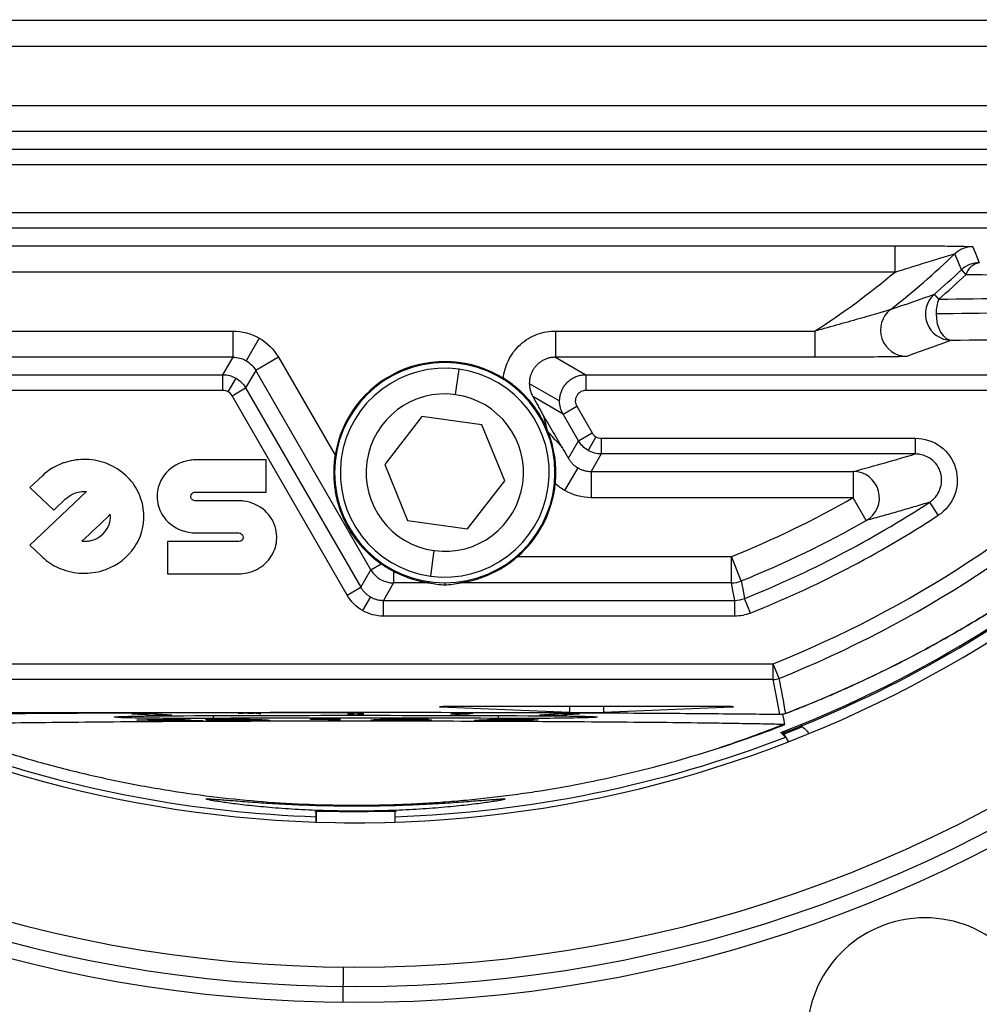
# Paper-space layout '_Superior' of a CAD drawing. Header units: millimetres. Extents: x -40 to 40, y -40 to 40.
# Tile 3 of 13: x -6.4 to 11.9, y -26.3 to -7.5. Entities that reach past the tile are written whole.
import ezdxf

# ---------------------------------------------------------------- set-up
doc = ezdxf.new("R2010")
doc.units = ezdxf.units.MM

psp = doc.layouts.new('_Superior')

# ---------------------------------------------------------------- linework, layer by layer
at = {"color": 7, "linetype": 'Continuous', "lineweight": 25}
for p, q in [((-13.905, -7.538), (13.905, -7.538)), ((13.905, -8.038), (-13.905, -8.038)), ((-13.192, -9.162), (13.192, -9.162)), ((13.192, -9.662), (-13.192, -9.662)), ((-14.933, -9.995), (14.933, -9.995)), ((15.06, -10.295), (-15.06, -10.295)), ((-15.06, -11.205), (15.06, -11.205)), ((14.933, -11.505), (-14.933, -11.505)), ((-10.282, -11.838), (10.282, -11.838)), ((10.282, -12.338), (10.282, -11.838)), ((10.282, -12.338), (-10.282, -12.338)), ((11.545, -12.297), (11.631, -12.389)), ((11.113, -12.855), (11.031, -12.76)), ((-8.76, -13.462), (-2.337, -13.462)), ((-2.337, -13.962), (-2.337, -13.462)), ((3.81, -13.462), (3.81, -13.962)), ((3.81, -13.462), (8.76, -13.462)), ((8.76, -13.962), (8.76, -13.462)), ((-1.837, -13.596), (-2.087, -14.029)), ((-2.337, -13.962), (-8.76, -13.962)), ((-2.53, -14.295), (-2.337, -13.962)), ((-1.471, -13.962), (-1.904, -14.212)), ((-1.471, -13.962), (-0.393, -15.83)), ((1.699, -14.061), (1.699, -14.044)), ((3.81, -13.962), (4.387, -14.295)), ((8.76, -13.962), (3.81, -13.962)), ((-1.904, -14.212), (-2.097, -14.545)), ((0.29, -18.012), (-1.904, -14.212)), ((1.904, -14.675), (1.971, -14.189)), ((-14.933, -14.295), (-2.53, -14.295)), ((-2.53, -14.595), (-2.53, -14.295)), ((-2.43, -14.622), (-2.28, -14.362)), ((4.387, -14.295), (4.387, -14.595)), ((4.387, -14.295), (14.933, -14.295)), ((-2.53, -14.595), (-15.06, -14.595)), ((-2.356, -14.695), (-2.097, -14.545)), ((-2.097, -14.545), (0.097, -18.345)), ((3.309, -14.461), (3.887, -14.795)), ((15.06, -14.595), (4.387, -14.595)), ((-0.162, -18.495), (-2.356, -14.695)), ((3.954, -15.045), (3.377, -14.712)), ((3.954, -15.045), (4.213, -14.895)), ((4.213, -14.895), (4.508, -15.405)), ((1.264, -15.091), (0.555, -16.003)), ((2.407, -15.249), (1.264, -15.091)), ((4.248, -15.555), (3.954, -15.045)), ((2.842, -16.319), (2.407, -15.249)), ((4.056, -15.888), (4.248, -15.555)), ((4.248, -15.555), (4.508, -15.405)), ((4.581, -15.478), (4.431, -15.738)), ((4.681, -15.505), (4.681, -15.805)), ((4.681, -15.505), (10.667, -15.505)), ((10.667, -15.505), (10.667, -15.805)), ((-1.703, -15.918), (-3.052, -15.918)), ((-1.703, -16.53), (-1.703, -15.918)), ((4.681, -15.805), (4.489, -16.138)), ((10.667, -15.805), (4.681, -15.805)), ((-5.559, -15.973), (-5.572, -15.977)), ((0.555, -16.003), (0.99, -17.072)), ((3.989, -16.504), (4.239, -16.071)), ((-5.972, -16.219), (-6.208, -16.443)), ((2.134, -17.231), (2.842, -16.319)), ((4.489, -16.138), (9.484, -16.138)), ((4.489, -16.138), (4.489, -16.638)), ((9.484, -16.138), (9.484, -16.638)), ((-6.208, -16.443), (-5.753, -16.875)), ((-5.131, -16.522), (-6.208, -17.546)), ((-5.753, -16.875), (-5.528, -16.661)), ((-3.057, -16.53), (-1.703, -16.53)), ((-2.213, -16.698), (-3.05, -16.697)), ((9.484, -16.638), (4.489, -16.638)), ((9.732, -17.072), (9.484, -16.638)), ((11.105, -16.974), (10.941, -16.723)), ((0.99, -17.072), (2.134, -17.231)), ((-3.052, -17.309), (-2.226, -17.309)), ((-6.208, -17.546), (-5.982, -17.761)), ((-3.584, -17.476), (-3.584, -18.088)), ((-2.226, -17.476), (-3.584, -17.476)), ((1.493, -17.647), (1.426, -18.133)), ((3.085, -17.762), (7.162, -17.762)), ((7.162, -18.262), (7.162, -17.762)), ((7.349, -18.225), (7.162, -17.762)), ((0.29, -18.012), (0.487, -17.898)), ((-3.584, -18.088), (-2.231, -18.088)), ((0.097, -18.345), (0.29, -18.012)), ((0.723, -18.041), (0.723, -18.262)), ((-0.162, -18.495), (0.097, -18.345)), ((0.723, -18.262), (0.53, -18.595)), ((1.401, -18.262), (0.723, -18.262)), ((1.699, -18.261), (1.699, -18.304)), ((7.162, -18.262), (1.996, -18.262)), ((0.28, -18.528), (0.13, -18.788)), ((7.523, -18.838), (7.412, -18.559)), ((0.53, -18.895), (0.53, -18.595)), ((0.53, -18.595), (7.226, -18.595)), ((7.226, -18.895), (7.226, -18.595)), ((7.226, -18.895), (0.53, -18.895)), ((-7.96, -19.803), (7.96, -19.803)), ((8.072, -20.081), (7.96, -19.803)), ((7.96, -20.103), (7.96, -19.803)), ((7.96, -20.103), (-7.96, -20.103)), ((1.626, -20.625), (4.077, -20.728)), ((6.85, -20.617), (1.949, -20.617)), ((4.077, -20.617), (4.077, -20.728)), ((4.723, -20.617), (4.723, -20.728)), ((4.723, -20.728), (7.174, -20.625)), ((-8.081, -20.733), (0, -20.733)), ((-4.26, -20.754), (-3.794, -20.784)), ((-4.093, -20.751), (-4.189, -20.752)), ((-3.504, -20.783), (-3.97, -20.752)), ((-3.794, -20.784), (-3.794, -20.764)), ((-3.672, -20.772), (-3.672, -20.785)), ((-3.672, -20.785), (-3.575, -20.785)), ((-3.575, -20.785), (-3.575, -20.778)), ((-2.718, -20.791), (-2.718, -20.844)), ((-2.052, -20.742), (-2.151, -20.743)), ((-1.809, -20.761), (-1.94, -20.744)), ((-1.809, -20.761), (-1.81, -20.761)), ((-0.15, -20.744), (-0.15, -20.775)), ((0.05, -20.742), (-0.05, -20.742)), ((-0.05, -20.742), (-0.05, -20.777)), ((-0.05, -20.777), (0.05, -20.777)), ((0.05, -20.777), (0.05, -20.742)), ((0.15, -20.775), (0.15, -20.744)), ((1.94, -20.744), (1.809, -20.761)), ((1.895, -20.763), (1.994, -20.763)), ((2.151, -20.743), (2.052, -20.742)), ((2.107, -20.762), (2.237, -20.745)), ((2.718, -20.791), (2.718, -20.844)), ((3.97, -20.752), (3.504, -20.783)), ((3.575, -20.778), (3.575, -20.785)), ((3.575, -20.785), (3.672, -20.785)), ((3.672, -20.785), (3.672, -20.772)), ((3.794, -20.784), (4.26, -20.754)), ((4.189, -20.752), (4.093, -20.751)), ((-3.984, -20.876), (-4.174, -20.876)), ((-3.959, -20.891), (-3.785, -20.89)), ((-3.655, -20.882), (-3.691, -20.88)), ((-1.846, -20.889), (-1.846, -20.881)), ((-0.858, -20.865), (-0.858, -20.861)), ((-0.511, -20.886), (-0.511, -20.86)), ((-0.3, -20.886), (-0.511, -20.886)), ((-0.426, -20.854), (-0.3, -20.854)), ((-0.3, -20.854), (-0.3, -20.886)), ((0.289, -20.878), (0.479, -20.877)), ((0.521, -20.871), (0.342, -20.87)), ((0.542, -20.855), (1.374, -20.855)), ((0.595, -20.855), (0.595, -20.866)), ((1.374, -20.858), (0.7, -20.858)), ((1.221, -20.883), (1.221, -20.855)), ((1.374, -20.855), (1.374, -20.858)), ((3.383, -20.882), (3.374, -20.882)), ((8.181, -20.96), (8.156, -20.96)), ((8.518, -21.006), (8.167, -21.145)), ((8.148, -21.127), (8.155, -21.138)), ((8.25, -21.29), (8.167, -21.145)), ((0, -22.499), (0, -22.511)), ((-0.75, -22.821), (-0.75, -22.623)), ((-0.75, -22.624), (-0.75, -22.821)), ((0, -22.611), (0, -22.623)), ((0.75, -22.821), (0.75, -22.624)), ((-0.235, -25.582), (-0.242, -26.252))]:
    psp.add_line(p, q, dxfattribs=at)
at = {"color": 7, "linetype": 'Continuous', "lineweight": 25, "flags": 128}
for points in [[(11.545, -12.297), (11.475, -12.127), (11.42, -11.993)], [(11.765, -11.855), (11.834, -12.027), (11.887, -12.162)], [(11.064, -13.131), (11.07, -13.229), (11.086, -13.323), (11.114, -13.41), (11.15, -13.487), (11.195, -13.55), (11.246, -13.597), (11.301, -13.627), (11.358, -13.638)], [(7.226, -18.595), (7.19, -18.408), (7.162, -18.262)], [(7.349, -18.225), (7.384, -18.412), (7.412, -18.559)], [(8.088, -20.769), (8.017, -20.396), (7.96, -20.103)], [(8.181, -20.96), (8.161, -20.854), (8.145, -20.771)], [(8.106, -21.111), (8.156, -21.161), (8.196, -21.199)], [(8.106, -21.111), (8.13, -21.12), (8.148, -21.127)], [(8.153, -21.121), (8.15, -21.124), (8.148, -21.127)], [(8.167, -21.145), (8.16, -21.141), (8.155, -21.138)]]:
    psp.add_lwpolyline(points, dxfattribs=at)
at = {"color": 7, "linetype": 'Continuous', "lineweight": 25}
for centre, radius, start, end in [((0, 0), 40, 89.4727, 269.4727), ((0, 0), 40, 269.4727, 89.4727), ((0, 0), 39.7, 89.4727, 269.4727), ((0, 0), 39.7, 269.4727, 89.4727), ((0, 0), 22.833, 89.4727, 270), ((0, 0), 22.833, 269.4727, 90), ((0, 0), 25.583, 189.1472, 350.7127), ((0, 0), 25.953, 191.5776, 348.5154), ((0, 0), 26.253, 192.9264, 346.9377), ((0, 0), 16.561, 307.9971, 313.5984), ((11.765, -12.355), 0.5, 90.0072, 133.5912), ((11.887, -12.662), 0.5, 90.0071, 133.1854), ((11.935, -12.475), 0.316, 98.8013, 164.2955), ((0, 0), 16.061, 303.0529, 309.8069), ((0, 0), 16.867, 310.8439, 313.1925), ((0, 0), 16.993, 310.8439, 313.1925), ((8.258, -295.086), 282.717, 88.31353, 89.31645), ((7.623, 302.188), 315.063, 270.63484, 271.59246), ((11.359, -13.138), 0.5, 130.9265, 269.9175), ((11.823, -13.124), 0.759, 159.2038, 180.5085), ((10.504, -13.444), 0.5, 128.0906, 269.9066), ((7.589, 300.512), 313.662, 270.63484, 271.59246), ((7.79, 308.345), 322.002, 270.63484, 271.59246), ((1.699, -16.161), 2.1, 90, 270), ((1.699, -16.161), 2.117, 58.1913, 171.0032), ((1.699, -16.161), 2.1, 270, 90), ((1.699, -16.161), 1.991, 82.128, 262.128), ((1.699, -16.161), 1.991, 262.128, 82.128), ((1.699, -16.161), 1.991, 262.128, 82.128), ((1.699, -16.161), 1.5, 82.128, 262.128), ((1.699, -16.161), 1.5, 262.128, 82.128), ((0, 0), 21.343, 291.8987, 314.4024), ((0, 0), 21.643, 291.8987, 314.4024), ((9.483, -16.639), 0.5, 299.8276, 89.8566), ((1.699, -16.161), 2.117, 310.8854, 354.3767), ((0, 0), 19.151, 291.9608, 299.6841), ((0, 0), 19.984, 291.77, 303.1942), ((0, 0), 19.651, 291.9608, 299.6841), ((0, 0), 20.284, 291.77, 303.1942), ((0, 0), 22.614, 291.0043, 308.9957), ((0, 0), 22.64, 291.1066, 308.8934), ((0.723, -17.762), 0.5, 210.0107, 269.9893), ((7.162, -17.762), 0.5, 270.0034, 291.9574), ((7.96, -19.803), 0.3, 270.0034, 291.8953), ((-227.479, -65.009), 239.798, 10.63608, 10.79856), ((0, 0), 22.5, 287.9555, 291.3214), ((0, 0), 22.729, 271.891, 291.1378), ((0, 0), 22.729, 250.6769, 268.109), ((10.851, -26.894), 2.25, 14.4727, 194.4727)]:
    psp.add_arc(centre, radius, start, end, dxfattribs=at)
for points, knots in [([(10.282, -11.838), (10.446, -11.838), (10.608, -11.839), (10.924, -11.84), (11.081, -11.841), (11.368, -11.843), (11.501, -11.845), (11.7, -11.85), (11.764, -11.853), (11.765, -11.855)], [0, 0, 0, 0, 0.25, 0.25, 0.5, 0.5, 0.75, 0.75, 1, 1, 1, 1]), ([(10.282, -12.338), (10.413, -12.298), (10.54, -12.259), (10.785, -12.183), (10.906, -12.145), (11.125, -12.078), (11.225, -12.048), (11.374, -12.004), (11.42, -11.991), (11.42, -11.993)], [0, 0, 0, 0, 0.25, 0.25, 0.5, 0.5, 0.75, 0.75, 1, 1, 1, 1]), ([(10.195, -13.051), (10.187, -13.055), (10.112, -13.078), (9.907, -13.14), (9.779, -13.178), (9.507, -13.255), (9.362, -13.296), (9.064, -13.379), (8.913, -13.421), (8.76, -13.462)], [0, 0, 0, 0, 0.25, 0.25, 0.5, 0.5, 0.75, 0.75, 1, 1, 1, 1]), ([(2.815, -14.362), (2.826, -14.25), (2.857, -14.133), (2.966, -13.911), (3.044, -13.806), (3.234, -13.634), (3.346, -13.567), (3.578, -13.481), (3.698, -13.462), (3.81, -13.462)], [0, 0, 0, 0, 0.25, 0.25, 0.5, 0.5, 0.75, 0.75, 1, 1, 1, 1]), ([(3.81, -13.962), (3.786, -13.963), (3.74, -13.965), (3.672, -13.979), (3.608, -14.002), (3.548, -14.034), (3.493, -14.072), (3.445, -14.117), (3.403, -14.167), (3.369, -14.222), (3.342, -14.279), (3.323, -14.339), (3.312, -14.4), (3.31, -14.441), (3.309, -14.461)], [0, 0, 0, 0, 0.089015, 0.176981, 0.263903, 0.349785, 0.434631, 0.518447, 0.601237, 0.683008, 0.763763, 0.84351, 0.922253, 1, 1, 1, 1]), ([(10.503, -13.945), (10.494, -13.948), (10.4, -13.951), (10.145, -13.955), (9.987, -13.957), (9.656, -13.96), (9.48, -13.96), (9.123, -13.961), (8.942, -13.962), (8.76, -13.962)], [0, 0, 0, 0, 0.25, 0.25, 0.5, 0.5, 0.75, 0.75, 1, 1, 1, 1]), ([(3.635, -15.304), (3.625, -15.281), (3.602, -15.232), (3.57, -15.167), (3.532, -15.099), (3.492, -15.031), (3.446, -14.962), (3.401, -14.898), (3.352, -14.835), (3.301, -14.773), (3.248, -14.714), (3.188, -14.653), (3.13, -14.599), (3.063, -14.54), (2.992, -14.483), (2.904, -14.418), (2.843, -14.38), (2.815, -14.362)], [0, 0, 0, 0, 0.058744, 0.124739, 0.172618, 0.249111, 0.320845, 0.373702, 0.436347, 0.498533, 0.551867, 0.62344, 0.706969, 0.748596, 0.840489, 0.923812, 1, 1, 1, 1]), ([(3.887, -14.795), (3.888, -14.77), (3.89, -14.721), (3.907, -14.648), (3.934, -14.577), (3.973, -14.511), (4.022, -14.45), (4.081, -14.397), (4.148, -14.353), (4.223, -14.32), (4.303, -14.299), (4.359, -14.296), (4.387, -14.295)], [0, 0, 0, 0, 0.093426, 0.188311, 0.284658, 0.382465, 0.481734, 0.582463, 0.684655, 0.788308, 0.893423, 1, 1, 1, 1]), ([(4.387, -14.595), (4.358, -14.595), (4.325, -14.601), (4.262, -14.634), (4.233, -14.661), (4.194, -14.728), (4.185, -14.767), (4.188, -14.838), (4.199, -14.87), (4.213, -14.895)], [0, 0, 0, 0, 0.25, 0.25, 0.5, 0.5, 0.75, 0.75, 1, 1, 1, 1]), ([(3.377, -14.712), (3.391, -14.738), (3.417, -14.784), (3.457, -14.857), (3.496, -14.927), (3.525, -14.979), (3.539, -15.004)], [0, 0, 0, 0, 0.2851827, 0.4997202, 0.7623229, 1, 1, 1, 1]), ([(3.539, -15.004), (3.606, -15.119), (3.673, -15.235), (3.807, -15.466), (3.874, -15.581), (3.941, -15.697)], [0, 0, 0, 0, 0.5, 0.5, 1, 1, 1, 1]), ([(3.539, -15.004), (3.55, -15.025), (3.573, -15.069), (3.598, -15.143), (3.617, -15.221), (3.629, -15.278), (3.635, -15.304)], [0, 0, 0, 0, 0.249915, 0.498177, 0.769034, 1, 1, 1, 1]), ([(3.664, -15.374), (3.678, -15.393), (3.707, -15.433), (3.759, -15.493), (3.833, -15.567), (3.897, -15.63), (3.931, -15.681), (3.941, -15.697)], [0, 0, 0, 0, 0.140367, 0.305437, 0.500353, 0.84675, 1, 1, 1, 1]), ([(3.806, -16.368), (3.808, -16.344), (3.813, -16.291), (3.816, -16.205), (3.817, -16.103), (3.811, -15.988), (3.792, -15.821), (3.758, -15.651), (3.714, -15.509), (3.686, -15.429), (3.671, -15.39), (3.665, -15.374)], [0, 0, 0, 0, 0.072483, 0.156048, 0.251073, 0.376723, 0.50173, 0.748897, 0.874419, 0.948211, 1, 1, 1, 1]), ([(10.667, -15.505), (10.84, -15.505), (11.008, -15.561), (11.283, -15.766), (11.385, -15.912), (11.483, -16.239), (11.478, -16.419), (11.361, -16.739), (11.25, -16.88), (11.105, -16.974)], [0, 0, 0, 0, 0.25, 0.25, 0.5, 0.5, 0.75, 0.75, 1, 1, 1, 1]), ([(3.941, -15.697), (3.958, -15.725), (3.997, -15.79), (4.035, -15.853), (4.056, -15.888)], [0, 0, 0, 0, 0.424747, 1, 1, 1, 1]), ([(-0.393, -15.83), (-0.398, -15.865), (-0.408, -15.937), (-0.417, -16.05), (-0.42, -16.171), (-0.416, -16.3), (-0.404, -16.43), (-0.382, -16.57), (-0.348, -16.722), (-0.302, -16.866), (-0.248, -17.006), (-0.189, -17.132), (-0.116, -17.261), (-0.035, -17.385), (0.044, -17.488), (0.142, -17.602), (0.248, -17.709), (0.372, -17.815), (0.451, -17.872), (0.487, -17.898)], [0, 0, 0, 0, 0.042837, 0.089127, 0.139083, 0.192872, 0.250631, 0.304774, 0.375111, 0.45189, 0.500302, 0.567693, 0.625385, 0.680041, 0.750324, 0.789955, 0.87532, 0.94431, 1, 1, 1, 1]), ([(4.056, -15.888), (4.068, -15.907), (4.091, -15.945), (4.135, -15.994), (4.184, -16.037), (4.221, -16.06), (4.239, -16.071)], [0, 0, 0, 0, 0.254419, 0.505888, 0.754413, 1, 1, 1, 1]), ([(8.199, -20.749), (8.313, -20.705), (8.542, -20.615), (8.879, -20.476), (9.211, -20.333), (9.538, -20.186), (9.86, -20.035), (10.177, -19.881), (10.488, -19.723), (11.095, -19.404), (11.956, -18.909), (12.997, -18.232), (13.923, -17.56), (14.578, -17.038), (15.019, -16.667), (15.298, -16.426), (15.55, -16.201), (15.779, -15.992), (15.914, -15.867), (15.981, -15.805)], [0, 0, 0, 0, 0.0309034, 0.0618746, 0.0929258, 0.1240691, 0.1553163, 0.1866795, 0.2181702, 0.2498, 0.3750101, 0.4998909, 0.6261684, 0.7493118, 0.8012743, 0.8522447, 0.9023004, 0.9515233, 1, 1, 1, 1]), ([(10.941, -16.723), (10.96, -16.71), (11, -16.681), (11.054, -16.626), (11.102, -16.557), (11.149, -16.459), (11.177, -16.323), (11.157, -16.163), (11.086, -16.014), (10.983, -15.907), (10.869, -15.843), (10.766, -15.81), (10.699, -15.807), (10.667, -15.805)], [0, 0, 0, 0, 0.054784, 0.114901, 0.180371, 0.250919, 0.36915, 0.50047, 0.621524, 0.749964, 0.842514, 0.925952, 1, 1, 1, 1]), ([(4.239, -16.071), (4.258, -16.081), (4.296, -16.102), (4.358, -16.122), (4.423, -16.136), (4.467, -16.137), (4.489, -16.138)], [0, 0, 0, 0, 0.245587, 0.494112, 0.745581, 1, 1, 1, 1]), ([(15.754, -16.03), (15.719, -16.061), (15.65, -16.124), (15.537, -16.225), (15.418, -16.33), (15.291, -16.441), (15.157, -16.558), (15.015, -16.679), (14.865, -16.805), (14.708, -16.936), (14.361, -17.219), (13.771, -17.68), (12.863, -18.326), (11.842, -18.98), (10.941, -19.491), (10.22, -19.862), (9.723, -20.103), (9.211, -20.335), (8.687, -20.559), (8.326, -20.7), (8.145, -20.771)], [0, 0, 0, 0, 0.026697, 0.053597, 0.080716, 0.108068, 0.13567, 0.163534, 0.191676, 0.220108, 0.248844, 0.372428, 0.499247, 0.624071, 0.749402, 0.800055, 0.850392, 0.900461, 0.950313, 1, 1, 1, 1]), ([(10.941, -16.723), (10.841, -16.754), (10.644, -16.814), (10.341, -16.902), (10.04, -16.988), (9.833, -17.045), (9.732, -17.072)], [0, 0, 0, 0, 0.260634, 0.514179, 0.760634, 1, 1, 1, 1]), ([(1.996, -18.262), (1.997, -18.261), (2, -18.261), (2.014, -18.259), (2.034, -18.255), (2.062, -18.251), (2.097, -18.244), (2.139, -18.235), (2.188, -18.224), (2.254, -18.207), (2.336, -18.183), (2.433, -18.15), (2.552, -18.102), (2.688, -18.037), (2.834, -17.951), (2.966, -17.86), (3.046, -17.794), (3.085, -17.762)], [0, 0, 0, 0, 0.01639, 0.035821, 0.059297, 0.087394, 0.120444, 0.158651, 0.202145, 0.251014, 0.331798, 0.414673, 0.49977, 0.639888, 0.769316, 0.888969, 1, 1, 1, 1]), ([(0.487, -17.898), (0.505, -17.911), (0.543, -17.937), (0.602, -17.974), (0.663, -18.009), (0.703, -18.03), (0.723, -18.041)], [0, 0, 0, 0, 0.250126, 0.500008, 0.749918, 1, 1, 1, 1]), ([(0.723, -18.041), (0.762, -18.06), (0.84, -18.1), (0.961, -18.149), (1.09, -18.193), (1.199, -18.222), (1.281, -18.24), (1.325, -18.249), (1.355, -18.254), (1.377, -18.258), (1.395, -18.261), (1.399, -18.261), (1.401, -18.262)], [0, 0, 0, 0, 0.1631453, 0.3289841, 0.4979319, 0.6974706, 0.7810908, 0.8486558, 0.8905432, 0.9249803, 0.965137, 1, 1, 1, 1]), ([(0.097, -18.345), (0.109, -18.364), (0.133, -18.401), (0.177, -18.45), (0.226, -18.494), (0.262, -18.516), (0.28, -18.528)], [0, 0, 0, 0, 0.254411, 0.505879, 0.754407, 1, 1, 1, 1]), ([(1.699, -18.304), (1.649, -18.304), (1.598, -18.3), (1.499, -18.286), (1.449, -18.276), (1.401, -18.262)], [0, 0, 0, 0, 0.5, 0.5, 1, 1, 1, 1]), ([(1.996, -18.262), (1.948, -18.276), (1.898, -18.286), (1.799, -18.3), (1.749, -18.304), (1.699, -18.304)], [0, 0, 0, 0, 0.5, 0.5, 1, 1, 1, 1]), ([(0.28, -18.528), (0.299, -18.538), (0.337, -18.558), (0.399, -18.579), (0.464, -18.592), (0.508, -18.594), (0.53, -18.595)], [0, 0, 0, 0, 0.245593, 0.494121, 0.745589, 1, 1, 1, 1]), ([(1.949, -20.617), (1.901, -20.617), (1.846, -20.617), (1.742, -20.618), (1.693, -20.618), (1.624, -20.62), (1.604, -20.621), (1.596, -20.623), (1.607, -20.624), (1.626, -20.625)], [0, 0, 0, 0, 0.25, 0.25, 0.5, 0.5, 0.75, 0.75, 1, 1, 1, 1]), ([(7.2, -20.623), (7.2, -20.622), (7.193, -20.621), (7.159, -20.62), (7.132, -20.619), (7.064, -20.618), (7.022, -20.617), (6.936, -20.617), (6.892, -20.617), (6.85, -20.617)], [0, 0, 0, 0, 0.25, 0.25, 0.5, 0.5, 0.75, 0.75, 1, 1, 1, 1]), ([(8.145, -20.771), (6.965, -20.759), (5.66, -20.749), (2.904, -20.736), (1.452, -20.733), (-1.452, -20.733), (-2.904, -20.736), (-5.66, -20.749), (-6.965, -20.759), (-8.145, -20.771)], [0, 0, 0, 0, 0.25, 0.25, 0.5, 0.5, 0.75, 0.75, 1, 1, 1, 1]), ([(-2.718, -20.844), (-2.838, -20.845), (-2.979, -20.845), (-3.299, -20.845), (-3.479, -20.844), (-3.85, -20.842), (-4.041, -20.84), (-4.362, -20.834), (-4.49, -20.83), (-4.619, -20.821), (-4.62, -20.817), (-4.514, -20.809), (-4.409, -20.805), (-4.162, -20.8), (-4.021, -20.798), (-3.747, -20.795), (-3.615, -20.794), (-3.494, -20.793)], [0, 0, 0, 0, 0.125, 0.125, 0.25, 0.25, 0.375, 0.375, 0.5, 0.5, 0.625, 0.625, 0.75, 0.75, 0.875, 0.875, 1, 1, 1, 1]), ([(-4.263, -20.753), (-4.263, -20.753), (-4.256, -20.753), (-4.229, -20.752), (-4.209, -20.752), (-4.189, -20.752)], [0, 0, 0, 0, 0.5, 0.5, 1, 1, 1, 1]), ([(-4.093, -20.751), (-4.07, -20.751), (-4.041, -20.751), (-3.993, -20.752), (-3.976, -20.752), (-3.97, -20.752)], [0, 0, 0, 0, 0.5, 0.5, 1, 1, 1, 1]), ([(-3.672, -20.785), (-3.694, -20.785), (-3.724, -20.785), (-3.771, -20.785), (-3.788, -20.784), (-3.794, -20.784)], [0, 0, 0, 0, 0.5, 0.5, 1, 1, 1, 1]), ([(-3.504, -20.783), (-3.498, -20.783), (-3.5, -20.784), (-3.528, -20.784), (-3.552, -20.785), (-3.575, -20.785)], [0, 0, 0, 0, 0.5, 0.5, 1, 1, 1, 1]), ([(-3.494, -20.793), (-2.369, -20.788), (-1.185, -20.785), (1.185, -20.785), (2.369, -20.788), (3.494, -20.793)], [0, 0, 0, 0, 0.5, 0.5, 1, 1, 1, 1]), ([(-2.238, -20.744), (-2.238, -20.744), (-2.23, -20.744), (-2.197, -20.743), (-2.173, -20.743), (-2.151, -20.743)], [0, 0, 0, 0, 0.5, 0.5, 1, 1, 1, 1]), ([(-2.052, -20.742), (-2.028, -20.742), (-2, -20.742), (-1.956, -20.743), (-1.943, -20.743), (-1.94, -20.744)], [0, 0, 0, 0, 0.5, 0.5, 1, 1, 1, 1]), ([(-0.15, -20.744), (-0.15, -20.743), (-0.14, -20.743), (-0.101, -20.742), (-0.074, -20.742), (-0.05, -20.742)], [0, 0, 0, 0, 0.5, 0.5, 1, 1, 1, 1]), ([(-0.05, -20.777), (-0.074, -20.777), (-0.101, -20.777), (-0.14, -20.776), (-0.15, -20.775), (-0.15, -20.775)], [0, 0, 0, 0, 0.5, 0.5, 1, 1, 1, 1]), ([(8.088, -20.769), (6.868, -20.758), (5.545, -20.748), (2.806, -20.736), (1.392, -20.733), (0, -20.733)], [0, 0, 0, 0, 0.5, 0.5, 1, 1, 1, 1]), ([(0.05, -20.742), (0.074, -20.742), (0.101, -20.742), (0.14, -20.743), (0.15, -20.743), (0.15, -20.744)], [0, 0, 0, 0, 0.5, 0.5, 1, 1, 1, 1]), ([(0.15, -20.775), (0.15, -20.775), (0.14, -20.776), (0.101, -20.777), (0.074, -20.777), (0.05, -20.777)], [0, 0, 0, 0, 0.5, 0.5, 1, 1, 1, 1]), ([(1.895, -20.763), (1.873, -20.763), (1.85, -20.763), (1.817, -20.762), (1.808, -20.762), (1.808, -20.761)], [0, 0, 0, 0, 0.5, 0.5, 1, 1, 1, 1]), ([(1.94, -20.744), (1.943, -20.743), (1.956, -20.743), (2, -20.742), (2.028, -20.742), (2.052, -20.742)], [0, 0, 0, 0, 0.5, 0.5, 1, 1, 1, 1]), ([(2.107, -20.762), (2.103, -20.762), (2.09, -20.763), (2.046, -20.763), (2.018, -20.763), (1.994, -20.763)], [0, 0, 0, 0, 0.5, 0.5, 1, 1, 1, 1]), ([(2.151, -20.743), (2.174, -20.743), (2.2, -20.743), (2.234, -20.744), (2.24, -20.744), (2.237, -20.745)], [0, 0, 0, 0, 0.5, 0.5, 1, 1, 1, 1]), ([(4.606, -20.819), (4.606, -20.822), (4.565, -20.826), (4.37, -20.833), (4.215, -20.837), (3.823, -20.842), (3.59, -20.844), (3.132, -20.845), (2.909, -20.845), (2.718, -20.844)], [0, 0, 0, 0, 0.25, 0.25, 0.5, 0.5, 0.75, 0.75, 1, 1, 1, 1]), ([(3.494, -20.793), (3.641, -20.794), (3.79, -20.795), (4.066, -20.798), (4.193, -20.8), (4.399, -20.805), (4.479, -20.808), (4.582, -20.813), (4.606, -20.816), (4.606, -20.819)], [0, 0, 0, 0, 0.25, 0.25, 0.5, 0.5, 0.75, 0.75, 1, 1, 1, 1]), ([(3.575, -20.785), (3.555, -20.785), (3.535, -20.785), (3.508, -20.784), (3.501, -20.784), (3.501, -20.783)], [0, 0, 0, 0, 0.5, 0.5, 1, 1, 1, 1]), ([(3.794, -20.784), (3.788, -20.784), (3.771, -20.785), (3.724, -20.785), (3.694, -20.785), (3.672, -20.785)], [0, 0, 0, 0, 0.5, 0.5, 1, 1, 1, 1]), ([(3.97, -20.752), (3.976, -20.752), (3.993, -20.752), (4.041, -20.751), (4.07, -20.751), (4.093, -20.751)], [0, 0, 0, 0, 0.5, 0.5, 1, 1, 1, 1]), ([(4.077, -20.728), (4.097, -20.729), (4.133, -20.73), (4.246, -20.732), (4.322, -20.732), (4.478, -20.732), (4.554, -20.732), (4.666, -20.73), (4.703, -20.729), (4.723, -20.728)], [0, 0, 0, 0, 0.25, 0.25, 0.5, 0.5, 0.75, 0.75, 1, 1, 1, 1]), ([(4.189, -20.752), (4.212, -20.752), (4.236, -20.752), (4.264, -20.753), (4.266, -20.753), (4.26, -20.754)], [0, 0, 0, 0, 0.5, 0.5, 1, 1, 1, 1]), ([(8.199, -20.749), (8.181, -20.755), (8.145, -20.767), (8.107, -20.769), (8.088, -20.769)], [0, 0, 0, 0, 0.498069, 1, 1, 1, 1]), ([(8.156, -20.96), (8.1, -20.959), (7.988, -20.956), (7.807, -20.952), (7.617, -20.949), (7.416, -20.945), (7.205, -20.942), (6.983, -20.939), (6.75, -20.935), (6.29, -20.929), (5.554, -20.921), (4.52, -20.913), (3.423, -20.905), (1.931, -20.899), (0.004, -20.896), (-1.921, -20.899), (-3.411, -20.905), (-4.505, -20.912), (-5.538, -20.921), (-6.328, -20.93), (-6.88, -20.937), (-7.241, -20.942), (-7.573, -20.948), (-7.881, -20.954), (-8.065, -20.958), (-8.156, -20.96)], [0, 0, 0, 0, 0.01484, 0.029859, 0.045079, 0.060523, 0.076212, 0.092165, 0.108401, 0.124939, 0.185786, 0.250038, 0.3114, 0.375048, 0.499659, 0.624594, 0.687917, 0.74899, 0.813266, 0.874146, 0.900662, 0.926424, 0.95151, 0.976005, 1, 1, 1, 1]), ([(-4.174, -20.876), (-4.17, -20.875), (-4.162, -20.874), (-4.138, -20.872), (-4.104, -20.87), (-4.06, -20.869), (-3.998, -20.868), (-3.904, -20.867), (-3.785, -20.866), (-3.657, -20.865), (-3.528, -20.865), (-3.404, -20.866), (-3.299, -20.867), (-3.221, -20.869), (-3.176, -20.871), (-3.159, -20.873), (-3.18, -20.875), (-3.237, -20.877), (-3.291, -20.879), (-3.321, -20.879)], [0, 0, 0, 0, 0.06142, 0.116254, 0.165227, 0.209352, 0.250009, 0.308049, 0.37485, 0.438859, 0.499732, 0.563977, 0.624391, 0.686247, 0.749317, 0.814003, 0.874257, 0.931154, 1, 1, 1, 1]), ([(-3.691, -20.88), (-3.655, -20.88), (-3.588, -20.879), (-3.501, -20.878), (-3.436, -20.877), (-3.389, -20.876), (-3.366, -20.874), (-3.378, -20.872), (-3.413, -20.871), (-3.496, -20.869), (-3.628, -20.868), (-3.754, -20.869), (-3.84, -20.87), (-3.911, -20.871), (-3.95, -20.872), (-3.973, -20.874), (-3.98, -20.875), (-3.984, -20.876)], [0, 0, 0, 0, 0.076103, 0.141776, 0.19888, 0.250216, 0.311201, 0.375325, 0.441703, 0.5004, 0.623547, 0.683899, 0.748706, 0.80822, 0.874316, 0.930347, 1, 1, 1, 1]), ([(-3.321, -20.879), (-3.292, -20.879), (-3.238, -20.879), (-3.162, -20.88), (-3.096, -20.881), (-3.04, -20.882), (-2.994, -20.883), (-2.957, -20.884), (-2.912, -20.886), (-2.896, -20.89), (-3.013, -20.894), (-3.152, -20.896), (-3.278, -20.897), (-3.413, -20.897), (-3.552, -20.897), (-3.684, -20.896), (-3.798, -20.895), (-3.891, -20.893), (-3.935, -20.892), (-3.959, -20.891)], [0, 0, 0, 0, 0.039519, 0.07611, 0.110687, 0.144332, 0.178212, 0.213474, 0.251137, 0.377943, 0.499287, 0.561406, 0.624382, 0.687691, 0.749459, 0.813003, 0.874264, 0.932482, 1, 1, 1, 1]), ([(-3.785, -20.89), (-3.766, -20.89), (-3.729, -20.891), (-3.665, -20.892), (-3.598, -20.893), (-3.527, -20.893), (-3.443, -20.894), (-3.349, -20.893), (-3.256, -20.893), (-3.182, -20.891), (-3.141, -20.89), (-3.126, -20.888), (-3.143, -20.886), (-3.185, -20.884), (-3.27, -20.883), (-3.44, -20.882), (-3.575, -20.882), (-3.655, -20.882)], [0, 0, 0, 0, 0.0600573, 0.113537, 0.1618861, 0.207048, 0.2513868, 0.3150034, 0.3773668, 0.4372869, 0.5022147, 0.5634583, 0.6272737, 0.6916358, 0.7517823, 0.8536208, 1, 1, 1, 1]), ([(-2.813, -20.876), (-2.824, -20.875), (-2.845, -20.873), (-2.862, -20.871), (-2.858, -20.868), (-2.813, -20.865), (-2.705, -20.861), (-2.527, -20.86), (-2.381, -20.859), (-2.228, -20.859), (-2.095, -20.861), (-1.98, -20.863), (-1.886, -20.865), (-1.808, -20.867), (-1.74, -20.871), (-1.706, -20.873), (-1.688, -20.874)], [0, 0, 0, 0, 0.066724, 0.124953, 0.188971, 0.250331, 0.374726, 0.437547, 0.500336, 0.559994, 0.625828, 0.68715, 0.75097, 0.821432, 0.904129, 1, 1, 1, 1]), ([(-1.688, -20.874), (-1.678, -20.875), (-1.659, -20.877), (-1.642, -20.879), (-1.638, -20.881), (-1.645, -20.883), (-1.668, -20.885), (-1.722, -20.887), (-1.824, -20.889), (-1.955, -20.891), (-2.102, -20.891), (-2.242, -20.891), (-2.359, -20.89), (-2.454, -20.889), (-2.542, -20.887), (-2.632, -20.885), (-2.71, -20.882), (-2.769, -20.879), (-2.797, -20.877), (-2.813, -20.876)], [0, 0, 0, 0, 0.0605462, 0.1153954, 0.1648936, 0.2095114, 0.2498902, 0.3131082, 0.3746672, 0.4376105, 0.4993544, 0.5556206, 0.6139677, 0.6544147, 0.699321, 0.7733571, 0.8494138, 0.9175141, 1, 1, 1, 1]), ([(2.718, -20.844), (1.843, -20.84), (0.922, -20.838), (-0.922, -20.838), (-1.843, -20.84), (-2.718, -20.844)], [0, 0, 0, 0, 0.5, 0.5, 1, 1, 1, 1]), ([(-1.873, -20.876), (-1.909, -20.874), (-1.963, -20.87), (-2.079, -20.866), (-2.174, -20.864), (-2.249, -20.863), (-2.315, -20.863), (-2.37, -20.863), (-2.424, -20.863), (-2.474, -20.863), (-2.517, -20.864), (-2.567, -20.865), (-2.62, -20.867), (-2.642, -20.868), (-2.635, -20.87), (-2.635, -20.87)], [0, 0, 0, 0, 0.2861, 0.427968, 0.507944, 0.571243, 0.608738, 0.64379, 0.678663, 0.715654, 0.748103, 0.782069, 0.85924, 0.982728, 1, 1, 1, 1]), ([(-2.617, -20.874), (-2.608, -20.875), (-2.591, -20.876), (-2.551, -20.879), (-2.496, -20.881), (-2.425, -20.884), (-2.333, -20.886), (-2.228, -20.887), (-2.114, -20.888), (-2.004, -20.887), (-1.917, -20.886), (-1.887, -20.885), (-1.871, -20.884)], [0, 0, 0, 0, 0.116647, 0.226407, 0.33015, 0.460812, 0.570009, 0.663729, 0.752377, 0.831458, 0.912037, 1, 1, 1, 1]), ([(-1.848, -20.88), (-1.847, -20.88), (-1.838, -20.879), (-1.856, -20.878), (-1.873, -20.876)], [0, 0, 0, 0, 0.072745, 1, 1, 1, 1]), ([(-0.858, -20.861), (-0.824, -20.861), (-0.758, -20.86), (-0.664, -20.859), (-0.578, -20.857), (-0.498, -20.856), (-0.45, -20.855), (-0.426, -20.854)], [0, 0, 0, 0, 0.205284, 0.406988, 0.606034, 0.803378, 1, 1, 1, 1]), ([(-0.511, -20.86), (-0.538, -20.861), (-0.592, -20.862), (-0.705, -20.863), (-0.796, -20.864), (-0.858, -20.865)], [0, 0, 0, 0, 0.262119, 0.500161, 1, 1, 1, 1]), ([(0.595, -20.866), (0.626, -20.866), (0.683, -20.865), (0.804, -20.865), (0.959, -20.865), (1.139, -20.865), (1.274, -20.867), (1.346, -20.869), (1.387, -20.87), (1.42, -20.872), (1.445, -20.874), (1.446, -20.877), (1.408, -20.879), (1.346, -20.882), (1.264, -20.883), (1.146, -20.885), (0.987, -20.886), (0.824, -20.886), (0.689, -20.886), (0.554, -20.885), (0.421, -20.883), (0.332, -20.881), (0.304, -20.879), (0.289, -20.878)], [0, 0, 0, 0, 0.033826, 0.062198, 0.124198, 0.186315, 0.248268, 0.275957, 0.310789, 0.342344, 0.373473, 0.434578, 0.498544, 0.540376, 0.581383, 0.62402, 0.685682, 0.749313, 0.785021, 0.821161, 0.892525, 0.940874, 1, 1, 1, 1]), ([(0.342, -20.87), (0.353, -20.87), (0.387, -20.867), (0.452, -20.862), (0.508, -20.857), (0.542, -20.855)], [0, 0, 0, 0, 0.147626, 0.480952, 1, 1, 1, 1]), ([(0.479, -20.877), (0.489, -20.878), (0.508, -20.879), (0.548, -20.88), (0.598, -20.881), (0.666, -20.882), (0.755, -20.883), (0.846, -20.883), (0.94, -20.882), (1.025, -20.882), (1.108, -20.881), (1.181, -20.879), (1.219, -20.877), (1.227, -20.874), (1.2, -20.872), (1.132, -20.87), (1.02, -20.868), (0.884, -20.868), (0.747, -20.868), (0.614, -20.869), (0.552, -20.87), (0.521, -20.871)], [0, 0, 0, 0, 0.048581, 0.08979, 0.12467, 0.166299, 0.202818, 0.249354, 0.290953, 0.33171, 0.374433, 0.434213, 0.499383, 0.564307, 0.624284, 0.687873, 0.749543, 0.808561, 0.875021, 0.936093, 1, 1, 1, 1]), ([(0.7, -20.858), (0.69, -20.859), (0.671, -20.861), (0.637, -20.863), (0.608, -20.865), (0.595, -20.866)], [0, 0, 0, 0, 0.3334105, 0.6851592, 1, 1, 1, 1]), ([(3.374, -20.882), (3.359, -20.883), (3.33, -20.885), (3.278, -20.887), (3.222, -20.889), (3.162, -20.89), (3.083, -20.892), (2.975, -20.893), (2.829, -20.894), (2.676, -20.894), (2.519, -20.893), (2.381, -20.891), (2.285, -20.888), (2.254, -20.884), (2.278, -20.879), (2.331, -20.876), (2.36, -20.874)], [0, 0, 0, 0, 0.05996, 0.114408, 0.163682, 0.208241, 0.248704, 0.312113, 0.373839, 0.437305, 0.498835, 0.580641, 0.662949, 0.755918, 0.866814, 1, 1, 1, 1]), ([(2.36, -20.874), (2.392, -20.872), (2.456, -20.869), (2.611, -20.865), (2.778, -20.863), (2.923, -20.862), (3.073, -20.862), (3.218, -20.863), (3.339, -20.865), (3.419, -20.867), (3.462, -20.87), (3.488, -20.871), (3.477, -20.872), (3.475, -20.873)], [0, 0, 0, 0, 0.1647641, 0.3291892, 0.4152904, 0.4943722, 0.5768392, 0.659347, 0.7378199, 0.824439, 0.9051799, 0.9893179, 1, 1, 1, 1]), ([(2.589, -20.874), (2.575, -20.874), (2.549, -20.876), (2.518, -20.877), (2.495, -20.879), (2.477, -20.881), (2.471, -20.884), (2.493, -20.886), (2.547, -20.888), (2.628, -20.89), (2.737, -20.891), (2.847, -20.89), (2.939, -20.889), (3.013, -20.888), (3.071, -20.886), (3.121, -20.884), (3.146, -20.883), (3.158, -20.882)], [0, 0, 0, 0, 0.06624, 0.129459, 0.189912, 0.247896, 0.345556, 0.427372, 0.497868, 0.563684, 0.623177, 0.683599, 0.748958, 0.806313, 0.874556, 0.936989, 1, 1, 1, 1]), ([(3.158, -20.882), (3.167, -20.882), (3.188, -20.881), (3.215, -20.879), (3.24, -20.877), (3.261, -20.875), (3.274, -20.873), (3.271, -20.871), (3.252, -20.869), (3.208, -20.867), (3.129, -20.866), (3.02, -20.866), (2.91, -20.866), (2.795, -20.867), (2.679, -20.87), (2.622, -20.872), (2.589, -20.874)], [0, 0, 0, 0, 0.0539658, 0.1253806, 0.1933869, 0.250734, 0.3158518, 0.3753763, 0.4446352, 0.5006376, 0.5628637, 0.625413, 0.6827964, 0.7503492, 0.8577703, 1, 1, 1, 1]), ([(8.484, -20.968), (8.515, -20.999), (8.565, -21.049), (8.615, -21.099), (8.633, -21.117)], [0, 0, 0, 0, 0.634687, 1, 1, 1, 1]), ([(8.196, -21.199), (8.199, -21.204), (8.206, -21.214), (8.228, -21.252), (8.246, -21.283), (8.248, -21.286)], [0, 0, 0, 0, 0.478904, 0.955298, 1, 1, 1, 1]), ([(-6.936, -21.404), (-6.782, -21.453), (-6.471, -21.552), (-5.997, -21.687), (-5.515, -21.815), (-5.024, -21.933), (-4.524, -22.042), (-4.016, -22.14), (-3.388, -22.246), (-2.638, -22.349), (-1.767, -22.435), (-0.886, -22.489), (-0.296, -22.495), (0, -22.499)], [0, 0, 0, 0, 0.0689949, 0.1388707, 0.2096284, 0.2812694, 0.3537949, 0.4272065, 0.5015058, 0.6247671, 0.748931, 0.8740058, 1, 1, 1, 1]), ([(0, -22.499), (0.149, -22.498), (0.448, -22.496), (0.894, -22.482), (1.338, -22.46), (1.78, -22.43), (2.22, -22.39), (2.657, -22.343), (3.092, -22.287), (3.679, -22.2), (4.411, -22.069), (5.278, -21.877), (6.119, -21.659), (6.666, -21.488), (6.936, -21.404)], [0, 0, 0, 0, 0.063547, 0.126858, 0.189935, 0.25278, 0.315392, 0.377774, 0.439925, 0.501849, 0.630403, 0.756274, 0.879471, 1, 1, 1, 1]), ([(-2.85, -22.38), (-2.849, -22.38), (-2.848, -22.378), (-2.837, -22.377), (-2.82, -22.377), (-2.788, -22.378), (-2.731, -22.381), (-2.605, -22.39), (-2.384, -22.407), (-2.028, -22.435), (-1.593, -22.465), (-1.18, -22.486), (-0.828, -22.499), (-0.556, -22.506), (-0.279, -22.51), (-0.093, -22.511), (0, -22.511)], [0, 0, 0, 0, 0.031315, 0.062554, 0.093794, 0.125112, 0.18775, 0.250431, 0.375016, 0.500295, 0.624923, 0.750011, 0.812593, 0.875167, 0.937585, 1, 1, 1, 1]), ([(0, -22.611), (-0.047, -22.611), (-0.14, -22.611), (-0.279, -22.609), (-0.418, -22.607), (-0.602, -22.602), (-0.829, -22.594), (-1.181, -22.577), (-1.594, -22.548), (-2.029, -22.506), (-2.385, -22.463), (-2.606, -22.431), (-2.732, -22.41), (-2.799, -22.397), (-2.842, -22.386), (-2.847, -22.382), (-2.85, -22.38)], [0, 0, 0, 0, 0.031231, 0.062391, 0.093558, 0.124805, 0.187428, 0.250101, 0.375143, 0.499864, 0.625144, 0.74969, 0.812409, 0.875077, 0.937555, 1, 1, 1, 1]), ([(0, -22.511), (0.047, -22.511), (0.14, -22.511), (0.28, -22.51), (0.419, -22.508), (0.603, -22.505), (0.829, -22.499), (1.18, -22.486), (1.594, -22.465), (2.028, -22.435), (2.385, -22.407), (2.606, -22.39), (2.731, -22.381), (2.799, -22.377), (2.842, -22.376), (2.847, -22.379), (2.85, -22.38)], [0, 0, 0, 0, 0.031383, 0.062693, 0.094007, 0.1254, 0.187713, 0.250056, 0.375236, 0.499996, 0.624845, 0.749965, 0.812296, 0.874619, 0.9373, 1, 1, 1, 1]), ([(2.85, -22.38), (2.849, -22.381), (2.848, -22.383), (2.837, -22.387), (2.82, -22.391), (2.789, -22.399), (2.732, -22.41), (2.606, -22.431), (2.385, -22.463), (2.029, -22.506), (1.594, -22.548), (1.181, -22.577), (0.83, -22.594), (0.558, -22.604), (0.281, -22.61), (0.094, -22.61), (0, -22.611)], [0, 0, 0, 0, 0.031193, 0.062323, 0.093468, 0.124702, 0.18724, 0.249861, 0.374627, 0.500186, 0.625019, 0.75007, 0.812387, 0.874676, 0.937344, 1, 1, 1, 1]), ([(0, -22.623), (-0.019, -22.623), (-0.078, -22.622), (-0.197, -22.622), (-0.371, -22.621), (-0.536, -22.62), (-0.656, -22.619), (-0.727, -22.62), (-0.768, -22.621), (-0.773, -22.622), (-0.775, -22.623)], [0, 0, 0, 0, 0.046473, 0.145426, 0.296691, 0.500011, 0.637775, 0.76703, 0.887772, 1, 1, 1, 1]), ([(0.775, -22.623), (0.774, -22.622), (0.772, -22.621), (0.755, -22.62), (0.725, -22.62), (0.682, -22.619), (0.623, -22.62), (0.506, -22.62), (0.325, -22.621), (0.127, -22.622), (0.03, -22.623), (0, -22.623)], [0, 0, 0, 0, 0.073966, 0.151731, 0.233298, 0.318666, 0.407836, 0.500807, 0.759673, 0.926369, 1, 1, 1, 1])]:
    psp.add_open_spline(points, degree=3, knots=knots, dxfattribs=at)
for points in [[(10.195, -13.051), (10.485, -12.954), (10.763, -12.857), (11.031, -12.76)], [(-2.337, -13.462), (-2.165, -13.462), (-1.987, -13.51), (-1.837, -13.596)], [(-1.837, -13.596), (-1.688, -13.682), (-1.558, -13.812), (-1.471, -13.962)], [(11.358, -13.638), (11.084, -13.74), (10.8, -13.842), (10.503, -13.945)], [(-2.337, -13.962), (-2.25, -13.962), (-2.163, -13.985), (-2.087, -14.029)], [(-2.087, -14.029), (-2.012, -14.072), (-1.948, -14.136), (-1.904, -14.212)], [(-2.53, -14.295), (-2.442, -14.295), (-2.355, -14.318), (-2.28, -14.362)], [(-2.28, -14.362), (-2.204, -14.405), (-2.14, -14.469), (-2.097, -14.545)], [(-2.43, -14.622), (-2.459, -14.604), (-2.495, -14.595), (-2.53, -14.595)], [(-2.356, -14.695), (-2.374, -14.665), (-2.4, -14.639), (-2.43, -14.622)], [(3.309, -14.461), (3.31, -14.549), (3.333, -14.636), (3.377, -14.712)], [(3.954, -15.045), (3.91, -14.969), (3.887, -14.882), (3.887, -14.795)], [(3.665, -15.374), (3.655, -15.35), (3.645, -15.327), (3.635, -15.304)], [(4.431, -15.738), (4.356, -15.695), (4.292, -15.631), (4.248, -15.555)], [(4.508, -15.405), (4.525, -15.435), (4.551, -15.461), (4.581, -15.478)], [(4.581, -15.478), (4.611, -15.496), (4.647, -15.505), (4.681, -15.505)], [(4.681, -15.805), (4.594, -15.805), (4.507, -15.782), (4.431, -15.738)], [(-5.189, -15.91), (-5.317, -15.912), (-5.439, -15.932), (-5.559, -15.973)], [(-4.777, -15.977), (-4.91, -15.931), (-5.047, -15.909), (-5.189, -15.91)], [(-3.144, -15.924), (-3.224, -15.934), (-3.296, -15.954), (-3.369, -15.987)], [(-3.052, -15.918), (-3.083, -15.919), (-3.113, -15.92), (-3.144, -15.924)], [(9.484, -16.138), (9.903, -16.027), (10.295, -15.916), (10.667, -15.805)], [(-5.572, -15.977), (-5.724, -16.032), (-5.856, -16.112), (-5.972, -16.219)], [(-4.418, -16.182), (-4.525, -16.093), (-4.644, -16.025), (-4.777, -15.977)], [(-3.369, -15.987), (-3.522, -16.059), (-3.636, -16.168), (-3.712, -16.313)], [(-4.17, -16.48), (-4.234, -16.366), (-4.317, -16.268), (-4.418, -16.182)], [(-3.712, -16.313), (-3.723, -16.334), (-3.732, -16.355), (-3.741, -16.376)], [(-4.062, -17.227), (-4.006, -16.974), (-4.043, -16.709), (-4.17, -16.48)], [(-3.741, -16.376), (-3.787, -16.5), (-3.796, -16.626), (-3.77, -16.755)], [(3.989, -16.504), (3.923, -16.466), (3.861, -16.42), (3.806, -16.368)], [(4.489, -16.638), (4.316, -16.638), (4.138, -16.59), (3.989, -16.504)], [(-5.528, -16.661), (-5.484, -16.621), (-5.438, -16.588), (-5.382, -16.563)], [(-5.382, -16.563), (-5.303, -16.528), (-5.217, -16.515), (-5.131, -16.522)], [(-3.087, -16.692), (-3.165, -16.665), (-3.159, -16.552), (-3.079, -16.532)], [(-3.05, -16.697), (-3.063, -16.697), (-3.074, -16.696), (-3.087, -16.692)], [(-3.079, -16.532), (-3.071, -16.531), (-3.065, -16.53), (-3.057, -16.53)], [(-2.139, -16.703), (-2.164, -16.7), (-2.188, -16.698), (-2.213, -16.698)], [(-3.77, -16.755), (-3.745, -16.869), (-3.694, -16.969), (-3.617, -17.059)], [(-1.727, -16.891), (-1.842, -16.786), (-1.981, -16.723), (-2.139, -16.703)], [(-4.676, -16.955), (-4.856, -17.127), (-5.036, -17.298), (-5.218, -17.467)], [(-4.686, -17.103), (-4.676, -17.055), (-4.671, -17.005), (-4.676, -16.955)], [(-3.617, -17.059), (-3.502, -17.185), (-3.352, -17.268), (-3.18, -17.298)], [(-1.521, -17.238), (-1.555, -17.104), (-1.624, -16.988), (-1.727, -16.891)], [(-5.065, -17.46), (-4.879, -17.422), (-4.729, -17.278), (-4.686, -17.103)], [(-4.213, -17.58), (-4.14, -17.471), (-4.091, -17.353), (-4.062, -17.227)], [(-1.53, -17.585), (-1.497, -17.47), (-1.495, -17.355), (-1.521, -17.238)], [(-3.18, -17.298), (-3.137, -17.305), (-3.095, -17.308), (-3.052, -17.309)], [(-2.226, -17.309), (-2.191, -17.311), (-2.163, -17.332), (-2.151, -17.364)], [(-2.151, -17.364), (-2.133, -17.419), (-2.164, -17.473), (-2.226, -17.476)], [(-5.218, -17.467), (-5.189, -17.47), (-5.161, -17.47), (-5.133, -17.469)], [(-5.133, -17.469), (-5.11, -17.467), (-5.087, -17.464), (-5.065, -17.46)], [(-4.759, -18.005), (-4.534, -17.921), (-4.344, -17.772), (-4.213, -17.58)], [(-1.728, -17.897), (-1.633, -17.81), (-1.567, -17.706), (-1.53, -17.585)], [(-5.982, -17.761), (-5.955, -17.787), (-5.926, -17.811), (-5.896, -17.835)], [(-5.896, -17.835), (-5.799, -17.91), (-5.694, -17.967), (-5.577, -18.009)], [(-5.577, -18.009), (-5.442, -18.056), (-5.305, -18.08), (-5.161, -18.079)], [(-5.161, -18.079), (-5.022, -18.077), (-4.889, -18.051), (-4.759, -18.005)], [(-2.067, -18.071), (-1.938, -18.041), (-1.825, -17.984), (-1.728, -17.897)], [(-2.231, -18.088), (-2.175, -18.087), (-2.122, -18.082), (-2.067, -18.071)], [(0.13, -18.788), (0.011, -18.719), (-0.093, -18.614), (-0.162, -18.495)], [(7.226, -18.595), (7.289, -18.595), (7.353, -18.583), (7.412, -18.559)], [(0.53, -18.895), (0.392, -18.895), (0.25, -18.857), (0.13, -18.788)], [(7.523, -18.838), (7.428, -18.876), (7.329, -18.895), (7.226, -18.895)], [(7.174, -20.625), (7.191, -20.624), (7.2, -20.624), (7.2, -20.623)], [(-4.26, -20.754), (-4.262, -20.754), (-4.263, -20.753), (-4.263, -20.753)], [(-2.237, -20.745), (-2.238, -20.744), (-2.238, -20.744), (-2.238, -20.744)], [(1.808, -20.761), (1.808, -20.761), (1.809, -20.761), (1.809, -20.761)], [(3.501, -20.783), (3.501, -20.783), (3.502, -20.783), (3.504, -20.783)], [(8.156, -20.96), (7.756, -21.119), (7.348, -21.268), (6.936, -21.404)]]:
    psp.add_open_spline(points, degree=3, dxfattribs=at)

doc.saveas('drawing.dxf')
